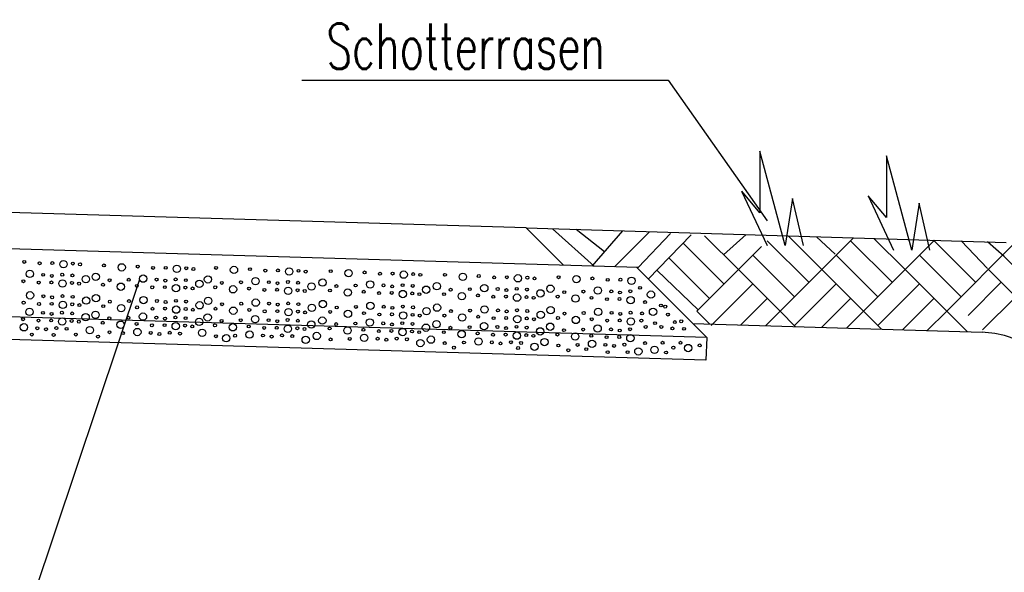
# Model space of a CAD drawing. Extents: x 3409653 to 3410193, y 5788342 to 5789000.
# Tile 67 of 79: x 3410003 to 3410025, y 5788648 to 5788660. Entities that reach past the tile are written whole.
import ezdxf

# ---------------------------------------------------------------- set-up
doc = ezdxf.new("R2010")
doc.units = 0
doc.header["$MEASUREMENT"] = 0
doc.linetypes.add('LINIENART0', pattern=[0])
for name, color, linetype in [('detail_AA-BB', 7, 'Continuous'), ('NULLEBENE', 7, 'Continuous'), ('TOP-HOEHENI', 7, 'Continuous')]:
    doc.layers.add(name, color=color, linetype=linetype)
doc.styles.add('SIMPLEX', font='simplex')

# ---------------------------------------------------------------- blocks, each defined once
blk = doc.blocks.new('GRENZS-104')
at = {"layer": 'NULLEBENE', "color": 1, "linetype": 'LINIENART0'}
blk.add_circle((0, 0), 0.81, dxfattribs=at)

msp = doc.modelspace()

# ---------------------------------------------------------------- linework, layer by layer
at = {"layer": 'detail_AA-BB', "color": 128, "linetype": 'LINIENART0'}
for p, q in [((3410009.53438, 5788658.44736), (3410017.62118, 5788658.44736)), ((3410009.53438, 5788658.44736), (3410017.62118, 5788658.44736)), ((3410017.621, 5788658.447), (3410019.79956, 5788655.34181)), ((3410017.621, 5788658.447), (3410019.79956, 5788655.34181)), ((3410015.98849, 5788654.33725), (3410015.06915, 5788655.16548)), ((3410015.98849, 5788654.33725), (3410015.06915, 5788655.16548)), ((3410016.21467, 5788654.65559), (3410015.5883, 5788655.14989)), ((3410016.21467, 5788654.65559), (3410015.5883, 5788655.14989)), ((3410015.9411, 5788654.33867), (3410016.6147, 5788655.11899)), ((3410015.9411, 5788654.33867), (3410016.6147, 5788655.11899)), ((3410016.43032, 5788654.32399), (3410017.19849, 5788655.09367)), ((3410016.43032, 5788654.32399), (3410017.19849, 5788655.09367)), ((3410016.95561, 5788654.30822), (3410017.66816, 5788655.06259)), ((3410016.95561, 5788654.30822), (3410017.66816, 5788655.06259)), ((3410017.17969, 5788654.05231), (3410018.12251, 5788655.03252)), ((3410017.17969, 5788654.05231), (3410018.12251, 5788655.03252)), ((3410019.16686, 5788654.26567), (3410018.41967, 5788655.01286)), ((3410019.16686, 5788654.26567), (3410018.41967, 5788655.01286)), ((3410018.84162, 5788654.59091), (3410019.34014, 5788655.03718)), ((3410018.84162, 5788654.59091), (3410019.34014, 5788655.03718)), ((3410020.72249, 5788653.98283), (3410019.80325, 5788654.90207)), ((3410020.72249, 5788653.98283), (3410019.80325, 5788654.90207)), ((3410021.00534, 5788654.26567), (3410020.2615, 5788655.00951)), ((3410021.00534, 5788654.26567), (3410020.2615, 5788655.00951)), ((3410021.30321, 5788654.60419), (3410020.88627, 5788654.99074)), ((3410021.30321, 5788654.60419), (3410020.88627, 5788654.99074)), ((3410021.00534, 5788654.26567), (3410021.70578, 5788654.96612)), ((3410021.00534, 5788654.26567), (3410021.70578, 5788654.96612)), ((3410022.56097, 5788653.98283), (3410021.64173, 5788654.90207)), ((3410022.56097, 5788653.98283), (3410021.64173, 5788654.90207)), ((3410022.84381, 5788654.26567), (3410022.15692, 5788654.95257)), ((3410022.84381, 5788654.26567), (3410022.15692, 5788654.95257)), ((3410022.84381, 5788654.26567), (3410023.49064, 5788654.9125)), ((3410022.84381, 5788654.26567), (3410023.49064, 5788654.9125)), ((3410024.39945, 5788653.98283), (3410023.46913, 5788654.91315)), ((3410024.39945, 5788653.98283), (3410023.46913, 5788654.91315)), ((3410024.66214, 5788654.28586), (3410024.08357, 5788654.89784)), ((3410024.66214, 5788654.28586), (3410024.08357, 5788654.89784)), ((3410025.02833, 5788654.55603), (3410024.6596, 5788654.87739)), ((3410025.02833, 5788654.55603), (3410024.6596, 5788654.87739)), ((3410018.84866, 5788653.94747), (3410017.94655, 5788654.84959)), ((3410018.84866, 5788653.94747), (3410017.94655, 5788654.84959)), ((3410019.16686, 5788654.26567), (3410019.67758, 5788654.77639)), ((3410019.16686, 5788654.26567), (3410019.67758, 5788654.77639)), ((3410025.27551, 5788654.85889), (3410023.76305, 5788653.34643)), ((3410025.27551, 5788654.85889), (3410023.76305, 5788653.34643)), ((3410018.53046, 5788653.62928), (3410017.63454, 5788654.5252)), ((3410018.53046, 5788653.62928), (3410017.63454, 5788654.5252)), ((3410020.40429, 5788653.66463), (3410019.48506, 5788654.58387)), ((3410020.40429, 5788653.66463), (3410019.48506, 5788654.58387)), ((3410022.24277, 5788653.66463), (3410021.32353, 5788654.58387)), ((3410022.24277, 5788653.66463), (3410021.32353, 5788654.58387)), ((3410024.08125, 5788653.66463), (3410023.16201, 5788654.58387)), ((3410024.08125, 5788653.66463), (3410023.16201, 5788654.58387)), ((3410025.91973, 5788653.66463), (3410025.00049, 5788654.58387)), ((3410025.91973, 5788653.66463), (3410025.00049, 5788654.58387)), ((3410018.27844, 5788653.37725), (3410017.37233, 5788654.24495)), ((3410018.27844, 5788653.37725), (3410017.37233, 5788654.24495)), ((3410019.16686, 5788654.26567), (3410018.24762, 5788653.34643)), ((3410019.16686, 5788654.26567), (3410018.24762, 5788653.34643)), ((3410020.086, 5788653.346), (3410019.167, 5788654.266)), ((3410020.086, 5788653.346), (3410019.167, 5788654.266)), ((3410021.00534, 5788654.26567), (3410020.0861, 5788653.34643)), ((3410021.00534, 5788654.26567), (3410020.0861, 5788653.34643)), ((3410021.92457, 5788653.34643), (3410021.00534, 5788654.26567)), ((3410021.92457, 5788653.34643), (3410021.00534, 5788654.26567)), ((3410022.84381, 5788654.26567), (3410021.92457, 5788653.34643)), ((3410022.84381, 5788654.26567), (3410021.92457, 5788653.34643)), ((3410023.76305, 5788653.34643), (3410022.84381, 5788654.26567)), ((3410023.76305, 5788653.34643), (3410022.84381, 5788654.26567)), ((3410025.602, 5788653.346), (3410024.682, 5788654.266)), ((3410025.602, 5788653.346), (3410024.682, 5788654.266)), ((3410019.48506, 5788653.94747), (3410018.56582, 5788653.02824)), ((3410019.48506, 5788653.94747), (3410018.56582, 5788653.02824)), ((3410021.32353, 5788653.94747), (3410020.40429, 5788653.02824)), ((3410021.32353, 5788653.94747), (3410020.40429, 5788653.02824)), ((3410023.16201, 5788653.94747), (3410022.24277, 5788653.02824)), ((3410023.16201, 5788653.94747), (3410022.24277, 5788653.02824)), ((3410024.96513, 5788653.98283), (3410024.23218, 5788653.24988)), ((3410024.96513, 5788653.98283), (3410024.23218, 5788653.24988)), ((3410019.80325, 5788653.62928), (3410019.21427, 5788653.04029)), ((3410019.80325, 5788653.62928), (3410019.21427, 5788653.04029)), ((3410021.64173, 5788653.62928), (3410020.99906, 5788652.98661)), ((3410021.64173, 5788653.62928), (3410020.99906, 5788652.98661)), ((3410023.48021, 5788653.62928), (3410022.78386, 5788652.93293)), ((3410023.48021, 5788653.62928), (3410022.78386, 5788652.93293)), ((3410025.28333, 5788653.66463), (3410024.55038, 5788652.93168)), ((3410025.28333, 5788653.66463), (3410024.55038, 5788652.93168)), ((3410018.24762, 5788653.34643), (3410018.53328, 5788653.06077)), ((3410018.24762, 5788653.34643), (3410018.53328, 5788653.06077)), ((3410020.0861, 5788653.34643), (3410019.76344, 5788653.02377)), ((3410020.0861, 5788653.34643), (3410019.76344, 5788653.02377)), ((3410020.0861, 5788653.34643), (3410020.42877, 5788653.00376)), ((3410020.0861, 5788653.34643), (3410020.42877, 5788653.00376)), ((3410021.92457, 5788653.34643), (3410021.54823, 5788652.97009)), ((3410021.92457, 5788653.34643), (3410021.54823, 5788652.97009)), ((3410021.92457, 5788653.34643), (3410022.32426, 5788652.94675)), ((3410021.92457, 5788653.34643), (3410022.32426, 5788652.94675)), ((3410023.76305, 5788653.34643), (3410023.33303, 5788652.91641)), ((3410023.76305, 5788653.34643), (3410023.33303, 5788652.91641)), ((3410023.76305, 5788653.34643), (3410024.21975, 5788652.88974)), ((3410023.76305, 5788653.34643), (3410024.21975, 5788652.88974))]:
    msp.add_line(p, q, dxfattribs=at)
at = {"layer": 'detail_AA-BB', "color": 18, "linetype": 'LINIENART0'}
for p, q in [((3410020.20179, 5788654.79638), (3410019.64179, 5788656.87638)), ((3410019.64179, 5788656.87638), (3410019.64179, 5788655.51638)), ((3410020.20179, 5788654.79638), (3410019.64179, 5788656.87638)), ((3410019.64179, 5788656.87638), (3410019.64179, 5788655.51638)), ((3410022.99282, 5788654.6936), (3410022.43282, 5788656.7736)), ((3410022.43282, 5788656.7736), (3410022.43282, 5788655.4136)), ((3410022.99282, 5788654.6936), (3410022.43282, 5788656.7736)), ((3410022.43282, 5788656.7736), (3410022.43282, 5788655.4136)), ((3410019.23844, 5788655.99442), (3410019.79844, 5788654.79442)), ((3410019.23844, 5788655.99442), (3410019.79844, 5788654.79442)), ((3410019.64179, 5788655.51638), (3410019.24179, 5788655.99638)), ((3410019.64179, 5788655.51638), (3410019.24179, 5788655.99638)), ((3410020.36179, 5788655.83638), (3410020.20179, 5788654.79638)), ((3410020.36179, 5788655.83638), (3410020.20179, 5788654.79638)), ((3410020.60179, 5788654.79638), (3410020.36179, 5788655.83638)), ((3410020.60179, 5788654.79638), (3410020.36179, 5788655.83638)), ((3410022.02947, 5788655.89164), (3410022.58947, 5788654.69164)), ((3410022.02947, 5788655.89164), (3410022.58947, 5788654.69164)), ((3410022.43282, 5788655.4136), (3410022.03282, 5788655.8936)), ((3410022.43282, 5788655.4136), (3410022.03282, 5788655.8936)), ((3410023.15282, 5788655.7336), (3410022.99282, 5788654.6936)), ((3410023.15282, 5788655.7336), (3410022.99282, 5788654.6936)), ((3410023.39282, 5788654.6936), (3410023.15282, 5788655.7336)), ((3410023.39282, 5788654.6936), (3410023.15282, 5788655.7336))]:
    msp.add_line(p, q, dxfattribs=at)
at = {"layer": 'detail_AA-BB', "color": 160, "linetype": 'LINIENART0'}
for p, q in [((3410014.4864, 5788655.1827), (3409979.49011, 5788656.23311)), ((3410014.4864, 5788655.1827), (3409979.49011, 5788656.23311)), ((3410014.4864, 5788655.1827), (3409979.49011, 5788656.23311)), ((3410014.4864, 5788655.1827), (3409979.49011, 5788656.23311)), ((3410016.95773, 5788654.30816), (3409976.97773, 5788655.50816)), ((3410016.95773, 5788654.30816), (3409976.97773, 5788655.50816)), ((3410014.486, 5788655.183), (3410015.312, 5788654.358)), ((3410014.486, 5788655.183), (3410015.312, 5788654.358)), ((3410016.923, 5788654.309), (3410018.47, 5788652.762)), ((3410016.923, 5788654.309), (3410018.47, 5788652.762)), ((3410018.46973, 5788652.76227), (3409975.601, 5788654.049)), ((3410018.46973, 5788652.76227), (3409975.601, 5788654.049)), ((3410018.44798, 5788652.26253), (3409975.5849, 5788653.54907)), ((3410018.44798, 5788652.26253), (3409975.5849, 5788653.54907)), ((3410018.47, 5788652.762), (3410018.448, 5788652.263)), ((3410018.47, 5788652.762), (3410018.448, 5788652.263))]:
    msp.add_line(p, q, dxfattribs=at)
at = {"layer": 'detail_AA-BB', "color": 176, "linetype": 'LINIENART0'}
msp.add_line((3410014.486, 5788655.183), (3410025.072, 5788654.865), dxfattribs=at)
msp.add_line((3410014.486, 5788655.183), (3410025.072, 5788654.865), dxfattribs=at)
at = {"layer": 'detail_AA-BB', "color": 144, "linetype": 'LINIENART0'}
msp.add_line((3410018.16, 5788653.072), (3410024.54153, 5788652.88006), dxfattribs=at)
msp.add_line((3410018.16, 5788653.072), (3410024.54153, 5788652.88006), dxfattribs=at)
msp.add_arc((3410024.479, 5788650.8), 2.081, 56.8482, 88.278, dxfattribs=at)
msp.add_arc((3410024.479, 5788650.8), 2.081, 56.8482, 88.278, dxfattribs=at)
at = {"layer": 'TOP-HOEHENI', "color": 95, "linetype": 'LINIENART0'}
msp.add_line((3410005.955, 5788654.046), (3409993.868, 5788618.001), dxfattribs=at)

# ---------------------------------------------------------------- block references
at = {"layer": 'detail_AA-BB'}
for p, xscale, yscale in [((3410003.41439, 5788654.43431), 0.04, 0.04), ((3410003.41439, 5788654.43431), 0.04, 0.04), ((3410003.75363, 5788654.40409), 0.04, 0.04), ((3410003.75363, 5788654.40409), 0.04, 0.04), ((3410004.03242, 5788654.40744), 0.04, 0.04), ((3410004.03242, 5788654.40744), 0.04, 0.04), ((3410004.27761, 5788654.38393), 0.1, 0.1), ((3410004.27761, 5788654.38393), 0.1, 0.1), ((3410003.53587, 5788654.16827), 0.1, 0.1), ((3410003.53587, 5788654.16827), 0.1, 0.1), ((3410004.48586, 5788654.39737), 0.04, 0.04), ((3410004.48586, 5788654.39737), 0.04, 0.04), ((3410004.64373, 5788654.38057), 0.04, 0.04), ((3410004.64373, 5788654.38057), 0.04, 0.04), ((3410005.17107, 5788654.35706), 0.04, 0.04), ((3410005.17107, 5788654.35706), 0.04, 0.04), ((3410005.56405, 5788654.3134), 0.1, 0.1), ((3410005.56405, 5788654.3134), 0.1, 0.1), ((3410005.91673, 5788654.33019), 0.04, 0.04), ((3410005.91673, 5788654.33019), 0.04, 0.04), ((3410006.25597, 5788654.29996), 0.04, 0.04), ((3410006.25597, 5788654.29996), 0.04, 0.04), ((3410006.53476, 5788654.30332), 0.04, 0.04), ((3410006.53476, 5788654.30332), 0.04, 0.04), ((3410006.77995, 5788654.27981), 0.1, 0.1), ((3410006.77995, 5788654.27981), 0.1, 0.1), ((3410006.9882, 5788654.29324), 0.04, 0.04), ((3410006.9882, 5788654.29324), 0.04, 0.04), ((3410007.14607, 5788654.27645), 0.04, 0.04), ((3410007.14607, 5788654.27645), 0.04, 0.04), ((3410007.64653, 5788654.29996), 0.04, 0.04), ((3410007.64653, 5788654.29996), 0.04, 0.04), ((3410008.03952, 5788654.2563), 0.1, 0.1), ((3410008.03952, 5788654.2563), 0.1, 0.1), ((3410008.3922, 5788654.27309), 0.04, 0.04), ((3410008.3922, 5788654.27309), 0.04, 0.04), ((3410008.73144, 5788654.24286), 0.04, 0.04), ((3410008.73144, 5788654.24286), 0.04, 0.04), ((3410009.01023, 5788654.24622), 0.04, 0.04), ((3410009.01023, 5788654.24622), 0.04, 0.04), ((3410009.25542, 5788654.22271), 0.1, 0.1), ((3410009.25542, 5788654.22271), 0.1, 0.1), ((3410009.46367, 5788654.23614), 0.04, 0.04), ((3410009.46367, 5788654.23614), 0.04, 0.04), ((3410009.62154, 5788654.21935), 0.04, 0.04), ((3410009.62154, 5788654.21935), 0.04, 0.04), ((3410010.17575, 5788654.22943), 0.04, 0.04), ((3410010.17575, 5788654.22943), 0.04, 0.04), ((3410010.56873, 5788654.18576), 0.1, 0.1), ((3410010.56873, 5788654.18576), 0.1, 0.1), ((3410010.92141, 5788654.20255), 0.04, 0.04), ((3410010.92141, 5788654.20255), 0.04, 0.04), ((3410011.78463, 5788654.15217), 0.1, 0.1), ((3410011.78463, 5788654.15217), 0.1, 0.1), ((3410003.3948, 5788654.00704), 0.04, 0.04), ((3410003.3948, 5788654.00704), 0.04, 0.04), ((3410003.73404, 5788653.97681), 0.04, 0.04), ((3410003.73404, 5788653.97681), 0.04, 0.04), ((3410003.83145, 5788654.14812), 0.04, 0.04), ((3410003.83145, 5788654.14812), 0.04, 0.04), ((3410004.01283, 5788653.98017), 0.04, 0.04), ((3410004.01283, 5788653.98017), 0.04, 0.04), ((3410004.0229, 5788654.1246), 0.04, 0.04), ((3410004.0229, 5788654.1246), 0.04, 0.04), ((3410004.25802, 5788653.95666), 0.1, 0.1), ((3410004.25802, 5788653.95666), 0.1, 0.1), ((3410004.25131, 5788654.15147), 0.04, 0.04), ((3410004.25131, 5788654.15147), 0.04, 0.04), ((3410004.46627, 5788653.9701), 0.04, 0.04), ((3410004.46627, 5788653.9701), 0.04, 0.04), ((3410004.47635, 5788654.13468), 0.04, 0.04), ((3410004.47635, 5788654.13468), 0.04, 0.04), ((3410004.77381, 5788654.05205), 0.1, 0.1), ((3410004.77381, 5788654.05205), 0.1, 0.1), ((3410004.99025, 5788654.10445), 0.1, 0.1), ((3410004.99025, 5788654.10445), 0.1, 0.1), ((3410005.29615, 5788654.02793), 0.04, 0.04), ((3410005.29615, 5788654.02793), 0.04, 0.04), ((3410005.71912, 5788654.04063), 0.04, 0.04), ((3410005.71912, 5788654.04063), 0.04, 0.04), ((3410006.03821, 5788654.06414), 0.1, 0.1), ((3410006.03821, 5788654.06414), 0.1, 0.1), ((3410006.33379, 5788654.04399), 0.04, 0.04), ((3410006.33379, 5788654.04399), 0.04, 0.04), ((3410006.52524, 5788654.02048), 0.04, 0.04), ((3410006.52524, 5788654.02048), 0.04, 0.04), ((3410006.75365, 5788654.04735), 0.04, 0.04), ((3410006.75365, 5788654.04735), 0.04, 0.04), ((3410006.97869, 5788654.03056), 0.04, 0.04), ((3410006.97869, 5788654.03056), 0.04, 0.04), ((3410007.27615, 5788653.94793), 0.1, 0.1), ((3410007.27615, 5788653.94793), 0.1, 0.1), ((3410007.46572, 5788654.04735), 0.1, 0.1), ((3410007.46572, 5788654.04735), 0.1, 0.1), ((3410007.77162, 5788653.97083), 0.04, 0.04), ((3410007.77162, 5788653.97083), 0.04, 0.04), ((3410008.19459, 5788653.98353), 0.04, 0.04), ((3410008.19459, 5788653.98353), 0.04, 0.04), ((3410008.51368, 5788654.00704), 0.1, 0.1), ((3410008.51368, 5788654.00704), 0.1, 0.1), ((3410008.80926, 5788653.98689), 0.04, 0.04), ((3410008.80926, 5788653.98689), 0.04, 0.04), ((3410009.22912, 5788653.99025), 0.04, 0.04), ((3410009.22912, 5788653.99025), 0.04, 0.04), ((3410009.45416, 5788653.97346), 0.04, 0.04), ((3410009.45416, 5788653.97346), 0.04, 0.04), ((3410009.99493, 5788653.97681), 0.1, 0.1), ((3410009.99493, 5788653.97681), 0.1, 0.1), ((3410011.04289, 5788653.93651), 0.1, 0.1), ((3410011.04289, 5788653.93651), 0.1, 0.1), ((3410011.26065, 5788654.17232), 0.04, 0.04), ((3410011.26065, 5788654.17232), 0.04, 0.04), ((3410011.53944, 5788654.17568), 0.04, 0.04), ((3410011.53944, 5788654.17568), 0.04, 0.04), ((3410011.99288, 5788654.16561), 0.04, 0.04), ((3410011.99288, 5788654.16561), 0.04, 0.04), ((3410012.15075, 5788654.14881), 0.04, 0.04), ((3410012.15075, 5788654.14881), 0.04, 0.04), ((3410012.69488, 5788654.14881), 0.04, 0.04), ((3410012.69488, 5788654.14881), 0.04, 0.04), ((3410013.08786, 5788654.10515), 0.1, 0.1), ((3410013.08786, 5788654.10515), 0.1, 0.1), ((3410013.44054, 5788654.12194), 0.04, 0.04), ((3410013.44054, 5788654.12194), 0.04, 0.04), ((3410013.77979, 5788654.09171), 0.04, 0.04), ((3410013.77979, 5788654.09171), 0.04, 0.04), ((3410014.05857, 5788654.09507), 0.04, 0.04), ((3410014.05857, 5788654.09507), 0.04, 0.04), ((3410014.30377, 5788654.07156), 0.1, 0.1), ((3410014.30377, 5788654.07156), 0.1, 0.1), ((3410014.51201, 5788654.08499), 0.04, 0.04), ((3410014.51201, 5788654.08499), 0.04, 0.04), ((3410014.66988, 5788654.0682), 0.04, 0.04), ((3410014.66988, 5788654.0682), 0.04, 0.04), ((3410015.20058, 5788654.09507), 0.04, 0.04), ((3410015.20058, 5788654.09507), 0.04, 0.04), ((3410015.59356, 5788654.05141), 0.1, 0.1), ((3410015.59356, 5788654.05141), 0.1, 0.1), ((3410015.94624, 5788654.0682), 0.04, 0.04), ((3410015.94624, 5788654.0682), 0.04, 0.04), ((3410016.28549, 5788654.03797), 0.04, 0.04), ((3410016.28549, 5788654.03797), 0.04, 0.04), ((3410016.56427, 5788654.04133), 0.04, 0.04), ((3410016.56427, 5788654.04133), 0.04, 0.04), ((3410016.80947, 5788654.01782), 0.1, 0.1), ((3410016.80947, 5788654.01782), 0.1, 0.1), ((3410004.62414, 5788653.9533), 0.04, 0.04), ((3410004.62414, 5788653.9533), 0.04, 0.04), ((3410005.15148, 5788653.92979), 0.04, 0.04), ((3410005.15148, 5788653.92979), 0.04, 0.04), ((3410005.54446, 5788653.88613), 0.1, 0.1), ((3410005.54446, 5788653.88613), 0.1, 0.1), ((3410005.89714, 5788653.90292), 0.04, 0.04), ((3410005.89714, 5788653.90292), 0.04, 0.04), ((3410006.23638, 5788653.87269), 0.04, 0.04), ((3410006.23638, 5788653.87269), 0.04, 0.04), ((3410006.51517, 5788653.87605), 0.04, 0.04), ((3410006.51517, 5788653.87605), 0.04, 0.04), ((3410006.76036, 5788653.85254), 0.1, 0.1), ((3410006.76036, 5788653.85254), 0.1, 0.1), ((3410006.96861, 5788653.86597), 0.04, 0.04), ((3410006.96861, 5788653.86597), 0.04, 0.04), ((3410007.12648, 5788653.84918), 0.04, 0.04), ((3410007.12648, 5788653.84918), 0.04, 0.04), ((3410007.62695, 5788653.87269), 0.04, 0.04), ((3410007.62695, 5788653.87269), 0.04, 0.04), ((3410008.01993, 5788653.82903), 0.1, 0.1), ((3410008.01993, 5788653.82903), 0.1, 0.1), ((3410008.37261, 5788653.84582), 0.04, 0.04), ((3410008.37261, 5788653.84582), 0.04, 0.04), ((3410008.71185, 5788653.81559), 0.04, 0.04), ((3410008.71185, 5788653.81559), 0.04, 0.04), ((3410008.99064, 5788653.81895), 0.04, 0.04), ((3410008.99064, 5788653.81895), 0.04, 0.04), ((3410009.00071, 5788653.96338), 0.04, 0.04), ((3410009.00071, 5788653.96338), 0.04, 0.04), ((3410009.23583, 5788653.79544), 0.1, 0.1), ((3410009.23583, 5788653.79544), 0.1, 0.1), ((3410009.44408, 5788653.80887), 0.04, 0.04), ((3410009.44408, 5788653.80887), 0.04, 0.04), ((3410009.60195, 5788653.79208), 0.04, 0.04), ((3410009.60195, 5788653.79208), 0.04, 0.04), ((3410009.75162, 5788653.89083), 0.1, 0.1), ((3410009.75162, 5788653.89083), 0.1, 0.1), ((3410010.15616, 5788653.80215), 0.04, 0.04), ((3410010.15616, 5788653.80215), 0.04, 0.04), ((3410010.30083, 5788653.90029), 0.04, 0.04), ((3410010.30083, 5788653.90029), 0.04, 0.04), ((3410010.54914, 5788653.75849), 0.1, 0.1), ((3410010.54914, 5788653.75849), 0.1, 0.1), ((3410010.7238, 5788653.913), 0.04, 0.04), ((3410010.7238, 5788653.913), 0.04, 0.04), ((3410010.90182, 5788653.77528), 0.04, 0.04), ((3410010.90182, 5788653.77528), 0.04, 0.04), ((3410011.33847, 5788653.91635), 0.04, 0.04), ((3410011.33847, 5788653.91635), 0.04, 0.04), ((3410011.52992, 5788653.89284), 0.04, 0.04), ((3410011.52992, 5788653.89284), 0.04, 0.04), ((3410011.76504, 5788653.7249), 0.1, 0.1), ((3410011.76504, 5788653.7249), 0.1, 0.1), ((3410011.75833, 5788653.91971), 0.04, 0.04), ((3410011.75833, 5788653.91971), 0.04, 0.04), ((3410011.98337, 5788653.90292), 0.04, 0.04), ((3410011.98337, 5788653.90292), 0.04, 0.04), ((3410012.28083, 5788653.82029), 0.1, 0.1), ((3410012.28083, 5788653.82029), 0.1, 0.1), ((3410012.51407, 5788653.8962), 0.1, 0.1), ((3410012.51407, 5788653.8962), 0.1, 0.1), ((3410012.81996, 5788653.81968), 0.04, 0.04), ((3410012.81996, 5788653.81968), 0.04, 0.04), ((3410013.24294, 5788653.83238), 0.04, 0.04), ((3410013.24294, 5788653.83238), 0.04, 0.04), ((3410013.56203, 5788653.8559), 0.1, 0.1), ((3410013.56203, 5788653.8559), 0.1, 0.1), ((3410013.8576, 5788653.83574), 0.04, 0.04), ((3410013.8576, 5788653.83574), 0.04, 0.04), ((3410014.04906, 5788653.81223), 0.04, 0.04), ((3410014.04906, 5788653.81223), 0.04, 0.04), ((3410014.27746, 5788653.8391), 0.04, 0.04), ((3410014.27746, 5788653.8391), 0.04, 0.04), ((3410014.5025, 5788653.82231), 0.04, 0.04), ((3410014.5025, 5788653.82231), 0.04, 0.04), ((3410014.79996, 5788653.73968), 0.1, 0.1), ((3410014.79996, 5788653.73968), 0.1, 0.1), ((3410015.01976, 5788653.84246), 0.1, 0.1), ((3410015.01976, 5788653.84246), 0.1, 0.1), ((3410015.32566, 5788653.76594), 0.04, 0.04), ((3410015.32566, 5788653.76594), 0.04, 0.04), ((3410015.74863, 5788653.77864), 0.04, 0.04), ((3410015.74863, 5788653.77864), 0.04, 0.04), ((3410016.06772, 5788653.80215), 0.1, 0.1), ((3410016.06772, 5788653.80215), 0.1, 0.1), ((3410016.3633, 5788653.782), 0.04, 0.04), ((3410016.3633, 5788653.782), 0.04, 0.04), ((3410016.55476, 5788653.75849), 0.04, 0.04), ((3410016.55476, 5788653.75849), 0.04, 0.04), ((3410016.78316, 5788653.78536), 0.04, 0.04), ((3410016.78316, 5788653.78536), 0.04, 0.04), ((3410016.99733, 5788653.8613), 0.04, 0.04), ((3410016.99733, 5788653.8613), 0.04, 0.04), ((3410017.23812, 5788653.71185), 0.1, 0.1), ((3410017.23812, 5788653.71185), 0.1, 0.1), ((3410003.40071, 5788653.53444), 0.04, 0.04), ((3410003.40071, 5788653.53444), 0.04, 0.04), ((3410003.54178, 5788653.69566), 0.1, 0.1), ((3410003.54178, 5788653.69566), 0.1, 0.1), ((3410003.83736, 5788653.67551), 0.04, 0.04), ((3410003.83736, 5788653.67551), 0.04, 0.04), ((3410004.02881, 5788653.652), 0.04, 0.04), ((3410004.02881, 5788653.652), 0.04, 0.04), ((3410004.26393, 5788653.48406), 0.1, 0.1), ((3410004.26393, 5788653.48406), 0.1, 0.1), ((3410004.25721, 5788653.67887), 0.04, 0.04), ((3410004.25721, 5788653.67887), 0.04, 0.04), ((3410004.48226, 5788653.66208), 0.04, 0.04), ((3410004.48226, 5788653.66208), 0.04, 0.04), ((3410004.77972, 5788653.57945), 0.1, 0.1), ((3410004.77972, 5788653.57945), 0.1, 0.1), ((3410004.99616, 5788653.63185), 0.1, 0.1), ((3410004.99616, 5788653.63185), 0.1, 0.1), ((3410005.30206, 5788653.55532), 0.04, 0.04), ((3410005.30206, 5788653.55532), 0.04, 0.04), ((3410005.72503, 5788653.56803), 0.04, 0.04), ((3410005.72503, 5788653.56803), 0.04, 0.04), ((3410006.04412, 5788653.59154), 0.1, 0.1), ((3410006.04412, 5788653.59154), 0.1, 0.1), ((3410006.3397, 5788653.57139), 0.04, 0.04), ((3410006.3397, 5788653.57139), 0.04, 0.04), ((3410006.53115, 5788653.54788), 0.04, 0.04), ((3410006.53115, 5788653.54788), 0.04, 0.04), ((3410006.75955, 5788653.57475), 0.04, 0.04), ((3410006.75955, 5788653.57475), 0.04, 0.04), ((3410006.9846, 5788653.55795), 0.04, 0.04), ((3410006.9846, 5788653.55795), 0.04, 0.04), ((3410007.47163, 5788653.57475), 0.1, 0.1), ((3410007.47163, 5788653.57475), 0.1, 0.1), ((3410008.51959, 5788653.53444), 0.1, 0.1), ((3410008.51959, 5788653.53444), 0.1, 0.1), ((3410010.00084, 5788653.50421), 0.1, 0.1), ((3410010.00084, 5788653.50421), 0.1, 0.1), ((3410011.24106, 5788653.74505), 0.04, 0.04), ((3410011.24106, 5788653.74505), 0.04, 0.04), ((3410011.51985, 5788653.74841), 0.04, 0.04), ((3410011.51985, 5788653.74841), 0.04, 0.04), ((3410011.97329, 5788653.73834), 0.04, 0.04), ((3410011.97329, 5788653.73834), 0.04, 0.04), ((3410012.13116, 5788653.72154), 0.04, 0.04), ((3410012.13116, 5788653.72154), 0.04, 0.04), ((3410012.67529, 5788653.72154), 0.04, 0.04), ((3410012.67529, 5788653.72154), 0.04, 0.04), ((3410013.06828, 5788653.67788), 0.1, 0.1), ((3410013.06828, 5788653.67788), 0.1, 0.1), ((3410013.42095, 5788653.69467), 0.04, 0.04), ((3410013.42095, 5788653.69467), 0.04, 0.04), ((3410013.7602, 5788653.66444), 0.04, 0.04), ((3410013.7602, 5788653.66444), 0.04, 0.04), ((3410014.03898, 5788653.6678), 0.04, 0.04), ((3410014.03898, 5788653.6678), 0.04, 0.04), ((3410014.28418, 5788653.64429), 0.1, 0.1), ((3410014.28418, 5788653.64429), 0.1, 0.1), ((3410014.49243, 5788653.65772), 0.04, 0.04), ((3410014.49243, 5788653.65772), 0.04, 0.04), ((3410014.65029, 5788653.64093), 0.04, 0.04), ((3410014.65029, 5788653.64093), 0.04, 0.04), ((3410015.18099, 5788653.6678), 0.04, 0.04), ((3410015.18099, 5788653.6678), 0.04, 0.04), ((3410015.57397, 5788653.62414), 0.1, 0.1), ((3410015.57397, 5788653.62414), 0.1, 0.1), ((3410015.92665, 5788653.64093), 0.04, 0.04), ((3410015.92665, 5788653.64093), 0.04, 0.04), ((3410016.2659, 5788653.6107), 0.04, 0.04), ((3410016.2659, 5788653.6107), 0.04, 0.04), ((3410016.54468, 5788653.61406), 0.04, 0.04), ((3410016.54468, 5788653.61406), 0.04, 0.04), ((3410016.78988, 5788653.59055), 0.1, 0.1), ((3410016.78988, 5788653.59055), 0.1, 0.1), ((3410017.10942, 5788653.54578), 0.04, 0.04), ((3410017.10942, 5788653.54578), 0.04, 0.04), ((3410003.52996, 5788653.3294), 0.1, 0.1), ((3410003.52996, 5788653.3294), 0.1, 0.1), ((3410003.73995, 5788653.50421), 0.04, 0.04), ((3410003.73995, 5788653.50421), 0.04, 0.04), ((3410004.01874, 5788653.50757), 0.04, 0.04), ((3410004.01874, 5788653.50757), 0.04, 0.04), ((3410004.47218, 5788653.49749), 0.04, 0.04), ((3410004.47218, 5788653.49749), 0.04, 0.04), ((3410004.63005, 5788653.4807), 0.04, 0.04), ((3410004.63005, 5788653.4807), 0.04, 0.04), ((3410004.98434, 5788653.26558), 0.1, 0.1), ((3410004.98434, 5788653.26558), 0.1, 0.1), ((3410005.15738, 5788653.45719), 0.04, 0.04), ((3410005.15738, 5788653.45719), 0.04, 0.04), ((3410005.55037, 5788653.41352), 0.1, 0.1), ((3410005.55037, 5788653.41352), 0.1, 0.1), ((3410005.90305, 5788653.43032), 0.04, 0.04), ((3410005.90305, 5788653.43032), 0.04, 0.04), ((3410006.24229, 5788653.40009), 0.04, 0.04), ((3410006.24229, 5788653.40009), 0.04, 0.04), ((3410006.52108, 5788653.40345), 0.04, 0.04), ((3410006.52108, 5788653.40345), 0.04, 0.04), ((3410006.76627, 5788653.37993), 0.1, 0.1), ((3410006.76627, 5788653.37993), 0.1, 0.1), ((3410006.97452, 5788653.39337), 0.04, 0.04), ((3410006.97452, 5788653.39337), 0.04, 0.04), ((3410007.13239, 5788653.37657), 0.04, 0.04), ((3410007.13239, 5788653.37657), 0.04, 0.04), ((3410007.28206, 5788653.47532), 0.1, 0.1), ((3410007.28206, 5788653.47532), 0.1, 0.1), ((3410007.63285, 5788653.40009), 0.04, 0.04), ((3410007.63285, 5788653.40009), 0.04, 0.04), ((3410007.77753, 5788653.49822), 0.04, 0.04), ((3410007.77753, 5788653.49822), 0.04, 0.04), ((3410008.02584, 5788653.35642), 0.1, 0.1), ((3410008.02584, 5788653.35642), 0.1, 0.1), ((3410008.2005, 5788653.51093), 0.04, 0.04), ((3410008.2005, 5788653.51093), 0.04, 0.04), ((3410008.37852, 5788653.37322), 0.04, 0.04), ((3410008.37852, 5788653.37322), 0.04, 0.04), ((3410008.71776, 5788653.34299), 0.04, 0.04), ((3410008.71776, 5788653.34299), 0.04, 0.04), ((3410008.81517, 5788653.51429), 0.04, 0.04), ((3410008.81517, 5788653.51429), 0.04, 0.04), ((3410008.99654, 5788653.34634), 0.04, 0.04), ((3410008.99654, 5788653.34634), 0.04, 0.04), ((3410009.00662, 5788653.49078), 0.04, 0.04), ((3410009.00662, 5788653.49078), 0.04, 0.04), ((3410009.24174, 5788653.32283), 0.1, 0.1), ((3410009.24174, 5788653.32283), 0.1, 0.1), ((3410009.23502, 5788653.51765), 0.04, 0.04), ((3410009.23502, 5788653.51765), 0.04, 0.04), ((3410009.44999, 5788653.33627), 0.04, 0.04), ((3410009.44999, 5788653.33627), 0.04, 0.04), ((3410009.46007, 5788653.50085), 0.04, 0.04), ((3410009.46007, 5788653.50085), 0.04, 0.04), ((3410009.60785, 5788653.31947), 0.04, 0.04), ((3410009.60785, 5788653.31947), 0.04, 0.04), ((3410009.75753, 5788653.41822), 0.1, 0.1), ((3410009.75753, 5788653.41822), 0.1, 0.1), ((3410010.16206, 5788653.32955), 0.04, 0.04), ((3410010.16206, 5788653.32955), 0.04, 0.04), ((3410010.30674, 5788653.42769), 0.04, 0.04), ((3410010.30674, 5788653.42769), 0.04, 0.04), ((3410010.55505, 5788653.28589), 0.1, 0.1), ((3410010.55505, 5788653.28589), 0.1, 0.1), ((3410010.72971, 5788653.44039), 0.04, 0.04), ((3410010.72971, 5788653.44039), 0.04, 0.04), ((3410011.0488, 5788653.4639), 0.1, 0.1), ((3410011.0488, 5788653.4639), 0.1, 0.1), ((3410011.34438, 5788653.44375), 0.04, 0.04), ((3410011.34438, 5788653.44375), 0.04, 0.04), ((3410011.53583, 5788653.42024), 0.04, 0.04), ((3410011.53583, 5788653.42024), 0.04, 0.04), ((3410011.76423, 5788653.44711), 0.04, 0.04), ((3410011.76423, 5788653.44711), 0.04, 0.04), ((3410011.98928, 5788653.43032), 0.04, 0.04), ((3410011.98928, 5788653.43032), 0.04, 0.04), ((3410012.28674, 5788653.34769), 0.1, 0.1), ((3410012.28674, 5788653.34769), 0.1, 0.1), ((3410012.51997, 5788653.4236), 0.1, 0.1), ((3410012.51997, 5788653.4236), 0.1, 0.1), ((3410012.82587, 5788653.34707), 0.04, 0.04), ((3410012.82587, 5788653.34707), 0.04, 0.04), ((3410013.24884, 5788653.35978), 0.04, 0.04), ((3410013.24884, 5788653.35978), 0.04, 0.04), ((3410013.56793, 5788653.38329), 0.1, 0.1), ((3410013.56793, 5788653.38329), 0.1, 0.1), ((3410013.86351, 5788653.36314), 0.04, 0.04), ((3410013.86351, 5788653.36314), 0.04, 0.04), ((3410014.05497, 5788653.33963), 0.04, 0.04), ((3410014.05497, 5788653.33963), 0.04, 0.04), ((3410014.28337, 5788653.3665), 0.04, 0.04), ((3410014.28337, 5788653.3665), 0.04, 0.04), ((3410014.50841, 5788653.3497), 0.04, 0.04), ((3410014.50841, 5788653.3497), 0.04, 0.04), ((3410014.80587, 5788653.26707), 0.1, 0.1), ((3410014.80587, 5788653.26707), 0.1, 0.1), ((3410015.02567, 5788653.36986), 0.1, 0.1), ((3410015.02567, 5788653.36986), 0.1, 0.1), ((3410016.07363, 5788653.32955), 0.1, 0.1), ((3410016.07363, 5788653.32955), 0.1, 0.1), ((3410017.28379, 5788653.3299), 0.1, 0.1), ((3410017.28379, 5788653.3299), 0.1, 0.1), ((3410017.45816, 5788653.47106), 0.04, 0.04), ((3410017.45816, 5788653.47106), 0.04, 0.04), ((3410017.55364, 5788653.44615), 0.04, 0.04), ((3410017.55364, 5788653.44615), 0.04, 0.04), ((3410003.38889, 5788653.16817), 0.04, 0.04), ((3410003.38889, 5788653.16817), 0.04, 0.04), ((3410003.72814, 5788653.13794), 0.04, 0.04), ((3410003.72814, 5788653.13794), 0.04, 0.04), ((3410003.82554, 5788653.30924), 0.04, 0.04), ((3410003.82554, 5788653.30924), 0.04, 0.04), ((3410004.00692, 5788653.1413), 0.04, 0.04), ((3410004.00692, 5788653.1413), 0.04, 0.04), ((3410004.017, 5788653.28573), 0.04, 0.04), ((3410004.017, 5788653.28573), 0.04, 0.04), ((3410004.25212, 5788653.11779), 0.1, 0.1), ((3410004.25212, 5788653.11779), 0.1, 0.1), ((3410004.2454, 5788653.3126), 0.04, 0.04), ((3410004.2454, 5788653.3126), 0.04, 0.04), ((3410004.46036, 5788653.13122), 0.04, 0.04), ((3410004.46036, 5788653.13122), 0.04, 0.04), ((3410004.47044, 5788653.29581), 0.04, 0.04), ((3410004.47044, 5788653.29581), 0.04, 0.04), ((3410004.61823, 5788653.11443), 0.04, 0.04), ((3410004.61823, 5788653.11443), 0.04, 0.04), ((3410004.7679, 5788653.21318), 0.1, 0.1), ((3410004.7679, 5788653.21318), 0.1, 0.1), ((3410005.29024, 5788653.18905), 0.04, 0.04), ((3410005.29024, 5788653.18905), 0.04, 0.04), ((3410005.71321, 5788653.20176), 0.04, 0.04), ((3410005.71321, 5788653.20176), 0.04, 0.04), ((3410006.0323, 5788653.22527), 0.1, 0.1), ((3410006.0323, 5788653.22527), 0.1, 0.1), ((3410006.32788, 5788653.20512), 0.04, 0.04), ((3410006.32788, 5788653.20512), 0.04, 0.04), ((3410006.51934, 5788653.18161), 0.04, 0.04), ((3410006.51934, 5788653.18161), 0.04, 0.04), ((3410006.74774, 5788653.20848), 0.04, 0.04), ((3410006.74774, 5788653.20848), 0.04, 0.04), ((3410006.97278, 5788653.19168), 0.04, 0.04), ((3410006.97278, 5788653.19168), 0.04, 0.04), ((3410007.27024, 5788653.10905), 0.1, 0.1), ((3410007.27024, 5788653.10905), 0.1, 0.1), ((3410007.45981, 5788653.20848), 0.1, 0.1), ((3410007.45981, 5788653.20848), 0.1, 0.1), ((3410007.76571, 5788653.13195), 0.04, 0.04), ((3410007.76571, 5788653.13195), 0.04, 0.04), ((3410008.18868, 5788653.14466), 0.04, 0.04), ((3410008.18868, 5788653.14466), 0.04, 0.04), ((3410008.50777, 5788653.16817), 0.1, 0.1), ((3410008.50777, 5788653.16817), 0.1, 0.1), ((3410008.80335, 5788653.14802), 0.04, 0.04), ((3410008.80335, 5788653.14802), 0.04, 0.04), ((3410008.99481, 5788653.12451), 0.04, 0.04), ((3410008.99481, 5788653.12451), 0.04, 0.04), ((3410009.22321, 5788653.15138), 0.04, 0.04), ((3410009.22321, 5788653.15138), 0.04, 0.04), ((3410009.44825, 5788653.13458), 0.04, 0.04), ((3410009.44825, 5788653.13458), 0.04, 0.04), ((3410009.74571, 5788653.05195), 0.1, 0.1), ((3410009.74571, 5788653.05195), 0.1, 0.1), ((3410009.98902, 5788653.13794), 0.1, 0.1), ((3410009.98902, 5788653.13794), 0.1, 0.1), ((3410010.90773, 5788653.30268), 0.04, 0.04), ((3410010.90773, 5788653.30268), 0.04, 0.04), ((3410011.03698, 5788653.09764), 0.1, 0.1), ((3410011.03698, 5788653.09764), 0.1, 0.1), ((3410011.24697, 5788653.27245), 0.04, 0.04), ((3410011.24697, 5788653.27245), 0.04, 0.04), ((3410011.52576, 5788653.27581), 0.04, 0.04), ((3410011.52576, 5788653.27581), 0.04, 0.04), ((3410011.77095, 5788653.2523), 0.1, 0.1), ((3410011.77095, 5788653.2523), 0.1, 0.1), ((3410011.9792, 5788653.26573), 0.04, 0.04), ((3410011.9792, 5788653.26573), 0.04, 0.04), ((3410012.13707, 5788653.24894), 0.04, 0.04), ((3410012.13707, 5788653.24894), 0.04, 0.04), ((3410012.50816, 5788653.05733), 0.1, 0.1), ((3410012.50816, 5788653.05733), 0.1, 0.1), ((3410012.6812, 5788653.24894), 0.04, 0.04), ((3410012.6812, 5788653.24894), 0.04, 0.04), ((3410013.07418, 5788653.20527), 0.1, 0.1), ((3410013.07418, 5788653.20527), 0.1, 0.1), ((3410013.42686, 5788653.22207), 0.04, 0.04), ((3410013.42686, 5788653.22207), 0.04, 0.04), ((3410013.76611, 5788653.19184), 0.04, 0.04), ((3410013.76611, 5788653.19184), 0.04, 0.04), ((3410014.04489, 5788653.1952), 0.04, 0.04), ((3410014.04489, 5788653.1952), 0.04, 0.04), ((3410014.29009, 5788653.17168), 0.1, 0.1), ((3410014.29009, 5788653.17168), 0.1, 0.1), ((3410014.49833, 5788653.18512), 0.04, 0.04), ((3410014.49833, 5788653.18512), 0.04, 0.04), ((3410014.6562, 5788653.16833), 0.04, 0.04), ((3410014.6562, 5788653.16833), 0.04, 0.04), ((3410015.1869, 5788653.1952), 0.04, 0.04), ((3410015.1869, 5788653.1952), 0.04, 0.04), ((3410015.33157, 5788653.29333), 0.04, 0.04), ((3410015.33157, 5788653.29333), 0.04, 0.04), ((3410015.57988, 5788653.15153), 0.1, 0.1), ((3410015.57988, 5788653.15153), 0.1, 0.1), ((3410015.75454, 5788653.30604), 0.04, 0.04), ((3410015.75454, 5788653.30604), 0.04, 0.04), ((3410015.93256, 5788653.16833), 0.04, 0.04), ((3410015.93256, 5788653.16833), 0.04, 0.04), ((3410016.2718, 5788653.1381), 0.04, 0.04), ((3410016.2718, 5788653.1381), 0.04, 0.04), ((3410016.36921, 5788653.3094), 0.04, 0.04), ((3410016.36921, 5788653.3094), 0.04, 0.04), ((3410016.55059, 5788653.14146), 0.04, 0.04), ((3410016.55059, 5788653.14146), 0.04, 0.04), ((3410016.56066, 5788653.28589), 0.04, 0.04), ((3410016.56066, 5788653.28589), 0.04, 0.04), ((3410016.79578, 5788653.11794), 0.1, 0.1), ((3410016.79578, 5788653.11794), 0.1, 0.1), ((3410016.78907, 5788653.31276), 0.04, 0.04), ((3410016.78907, 5788653.31276), 0.04, 0.04), ((3410017.02639, 5788653.13893), 0.04, 0.04), ((3410017.02639, 5788653.13893), 0.04, 0.04), ((3410017.043, 5788653.29669), 0.04, 0.04), ((3410017.043, 5788653.29669), 0.04, 0.04), ((3410017.61177, 5788653.27178), 0.04, 0.04), ((3410017.61177, 5788653.27178), 0.04, 0.04), ((3410017.76537, 5788653.10571), 0.04, 0.04), ((3410017.76537, 5788653.10571), 0.04, 0.04), ((3410017.90653, 5788653.12232), 0.04, 0.04), ((3410017.90653, 5788653.12232), 0.04, 0.04), ((3410003.40653, 5788652.98977), 0.1, 0.1), ((3410003.40653, 5788652.98977), 0.1, 0.1), ((3410003.70211, 5788652.96962), 0.04, 0.04), ((3410003.70211, 5788652.96962), 0.04, 0.04), ((3410003.89356, 5788652.9461), 0.04, 0.04), ((3410003.89356, 5788652.9461), 0.04, 0.04), ((3410004.12196, 5788652.97297), 0.04, 0.04), ((3410004.12196, 5788652.97297), 0.04, 0.04), ((3410004.34701, 5788652.95618), 0.04, 0.04), ((3410004.34701, 5788652.95618), 0.04, 0.04), ((3410004.86091, 5788652.92595), 0.1, 0.1), ((3410004.86091, 5788652.92595), 0.1, 0.1), ((3410005.14557, 5788653.09092), 0.04, 0.04), ((3410005.14557, 5788653.09092), 0.04, 0.04), ((3410005.29471, 5788652.87995), 0.04, 0.04), ((3410005.29471, 5788652.87995), 0.04, 0.04), ((3410005.53855, 5788653.04725), 0.1, 0.1), ((3410005.53855, 5788653.04725), 0.1, 0.1), ((3410005.90887, 5788652.88564), 0.1, 0.1), ((3410005.90887, 5788652.88564), 0.1, 0.1), ((3410005.89123, 5788653.06405), 0.04, 0.04), ((3410005.89123, 5788653.06405), 0.04, 0.04), ((3410006.23048, 5788653.03382), 0.04, 0.04), ((3410006.23048, 5788653.03382), 0.04, 0.04), ((3410006.50926, 5788653.03718), 0.04, 0.04), ((3410006.50926, 5788653.03718), 0.04, 0.04), ((3410006.75446, 5788653.01367), 0.1, 0.1), ((3410006.75446, 5788653.01367), 0.1, 0.1), ((3410006.9627, 5788653.0271), 0.04, 0.04), ((3410006.9627, 5788653.0271), 0.04, 0.04), ((3410007.12057, 5788653.01031), 0.04, 0.04), ((3410007.12057, 5788653.01031), 0.04, 0.04), ((3410007.33638, 5788652.86885), 0.1, 0.1), ((3410007.33638, 5788652.86885), 0.1, 0.1), ((3410007.62104, 5788653.03382), 0.04, 0.04), ((3410007.62104, 5788653.03382), 0.04, 0.04), ((3410008.01402, 5788652.99015), 0.1, 0.1), ((3410008.01402, 5788652.99015), 0.1, 0.1), ((3410008.3667, 5788653.00695), 0.04, 0.04), ((3410008.3667, 5788653.00695), 0.04, 0.04), ((3410008.70595, 5788652.97672), 0.04, 0.04), ((3410008.70595, 5788652.97672), 0.04, 0.04), ((3410008.98473, 5788652.98008), 0.04, 0.04), ((3410008.98473, 5788652.98008), 0.04, 0.04), ((3410009.22993, 5788652.95656), 0.1, 0.1), ((3410009.22993, 5788652.95656), 0.1, 0.1), ((3410009.43817, 5788652.97), 0.04, 0.04), ((3410009.43817, 5788652.97), 0.04, 0.04), ((3410009.59604, 5788652.95321), 0.04, 0.04), ((3410009.59604, 5788652.95321), 0.04, 0.04), ((3410010.15025, 5788652.96328), 0.04, 0.04), ((3410010.15025, 5788652.96328), 0.04, 0.04), ((3410010.29492, 5788653.06142), 0.04, 0.04), ((3410010.29492, 5788653.06142), 0.04, 0.04), ((3410010.54323, 5788652.91962), 0.1, 0.1), ((3410010.54323, 5788652.91962), 0.1, 0.1), ((3410010.71789, 5788653.07412), 0.04, 0.04), ((3410010.71789, 5788653.07412), 0.04, 0.04), ((3410010.89591, 5788652.93641), 0.04, 0.04), ((3410010.89591, 5788652.93641), 0.04, 0.04), ((3410011.23516, 5788652.90618), 0.04, 0.04), ((3410011.23516, 5788652.90618), 0.04, 0.04), ((3410011.33256, 5788653.07748), 0.04, 0.04), ((3410011.33256, 5788653.07748), 0.04, 0.04), ((3410011.51394, 5788652.90954), 0.04, 0.04), ((3410011.51394, 5788652.90954), 0.04, 0.04), ((3410011.52402, 5788653.05397), 0.04, 0.04), ((3410011.52402, 5788653.05397), 0.04, 0.04), ((3410011.75914, 5788652.88603), 0.1, 0.1), ((3410011.75914, 5788652.88603), 0.1, 0.1), ((3410011.75242, 5788653.08084), 0.04, 0.04), ((3410011.75242, 5788653.08084), 0.04, 0.04), ((3410011.96738, 5788652.89946), 0.04, 0.04), ((3410011.96738, 5788652.89946), 0.04, 0.04), ((3410011.97746, 5788653.06405), 0.04, 0.04), ((3410011.97746, 5788653.06405), 0.04, 0.04), ((3410012.12525, 5788652.88267), 0.04, 0.04), ((3410012.12525, 5788652.88267), 0.04, 0.04), ((3410012.27492, 5788652.98142), 0.1, 0.1), ((3410012.27492, 5788652.98142), 0.1, 0.1), ((3410012.66938, 5788652.88267), 0.04, 0.04), ((3410012.66938, 5788652.88267), 0.04, 0.04), ((3410012.81406, 5788652.98081), 0.04, 0.04), ((3410012.81406, 5788652.98081), 0.04, 0.04), ((3410013.06237, 5788652.83901), 0.1, 0.1), ((3410013.06237, 5788652.83901), 0.1, 0.1), ((3410013.23703, 5788652.99351), 0.04, 0.04), ((3410013.23703, 5788652.99351), 0.04, 0.04), ((3410013.55612, 5788653.01702), 0.1, 0.1), ((3410013.55612, 5788653.01702), 0.1, 0.1), ((3410013.8517, 5788652.99687), 0.04, 0.04), ((3410013.8517, 5788652.99687), 0.04, 0.04), ((3410014.04315, 5788652.97336), 0.04, 0.04), ((3410014.04315, 5788652.97336), 0.04, 0.04), ((3410014.27155, 5788653.00023), 0.04, 0.04), ((3410014.27155, 5788653.00023), 0.04, 0.04), ((3410014.4966, 5788652.98344), 0.04, 0.04), ((3410014.4966, 5788652.98344), 0.04, 0.04), ((3410014.79406, 5788652.90081), 0.1, 0.1), ((3410014.79406, 5788652.90081), 0.1, 0.1), ((3410015.01386, 5788653.00359), 0.1, 0.1), ((3410015.01386, 5788653.00359), 0.1, 0.1), ((3410015.31976, 5788652.92706), 0.04, 0.04), ((3410015.31976, 5788652.92706), 0.04, 0.04), ((3410015.74273, 5788652.93977), 0.04, 0.04), ((3410015.74273, 5788652.93977), 0.04, 0.04), ((3410016.06182, 5788652.96328), 0.1, 0.1), ((3410016.06182, 5788652.96328), 0.1, 0.1), ((3410016.3574, 5788652.94313), 0.04, 0.04), ((3410016.3574, 5788652.94313), 0.04, 0.04), ((3410016.54885, 5788652.91962), 0.04, 0.04), ((3410016.54885, 5788652.91962), 0.04, 0.04), ((3410016.77725, 5788652.94649), 0.04, 0.04), ((3410016.77725, 5788652.94649), 0.04, 0.04), ((3410017.12188, 5788652.99777), 0.04, 0.04), ((3410017.12188, 5788652.99777), 0.04, 0.04), ((3410017.32946, 5788653.08081), 0.04, 0.04), ((3410017.32946, 5788653.08081), 0.04, 0.04), ((3410017.46646, 5788652.99777), 0.04, 0.04), ((3410017.46646, 5788652.99777), 0.04, 0.04), ((3410017.7114, 5788652.96456), 0.04, 0.04), ((3410017.7114, 5788652.96456), 0.04, 0.04), ((3410017.9688, 5788652.95626), 0.04, 0.04), ((3410017.9688, 5788652.95626), 0.04, 0.04), ((3410003.58058, 5788652.82845), 0.04, 0.04), ((3410003.58058, 5788652.82845), 0.04, 0.04), ((3410004.06245, 5788652.82109), 0.04, 0.04), ((3410004.06245, 5788652.82109), 0.04, 0.04), ((3410004.55167, 5788652.82845), 0.04, 0.04), ((3410004.55167, 5788652.82845), 0.04, 0.04), ((3410005.0409, 5788652.78431), 0.04, 0.04), ((3410005.0409, 5788652.78431), 0.04, 0.04), ((3410005.58978, 5788652.86213), 0.04, 0.04), ((3410005.58978, 5788652.86213), 0.04, 0.04), ((3410006.20445, 5788652.86549), 0.04, 0.04), ((3410006.20445, 5788652.86549), 0.04, 0.04), ((3410006.3959, 5788652.84198), 0.04, 0.04), ((3410006.3959, 5788652.84198), 0.04, 0.04), ((3410006.6243, 5788652.86885), 0.04, 0.04), ((3410006.6243, 5788652.86885), 0.04, 0.04), ((3410006.84935, 5788652.85206), 0.04, 0.04), ((3410006.84935, 5788652.85206), 0.04, 0.04), ((3410007.64228, 5788652.79233), 0.04, 0.04), ((3410007.64228, 5788652.79233), 0.04, 0.04), ((3410007.86957, 5788652.74752), 0.1, 0.1), ((3410007.86957, 5788652.74752), 0.1, 0.1), ((3410008.06525, 5788652.80503), 0.04, 0.04), ((3410008.06525, 5788652.80503), 0.04, 0.04), ((3410008.38434, 5788652.82854), 0.1, 0.1), ((3410008.38434, 5788652.82854), 0.1, 0.1), ((3410008.67992, 5788652.80839), 0.04, 0.04), ((3410008.67992, 5788652.80839), 0.04, 0.04), ((3410008.87137, 5788652.78488), 0.04, 0.04), ((3410008.87137, 5788652.78488), 0.04, 0.04), ((3410009.09977, 5788652.81175), 0.04, 0.04), ((3410009.09977, 5788652.81175), 0.04, 0.04), ((3410009.32481, 5788652.79496), 0.04, 0.04), ((3410009.32481, 5788652.79496), 0.04, 0.04), ((3410009.62228, 5788652.71233), 0.1, 0.1), ((3410009.62228, 5788652.71233), 0.1, 0.1), ((3410009.86559, 5788652.79831), 0.1, 0.1), ((3410009.86559, 5788652.79831), 0.1, 0.1), ((3410010.17149, 5788652.72179), 0.04, 0.04), ((3410010.17149, 5788652.72179), 0.04, 0.04), ((3410010.59446, 5788652.7345), 0.04, 0.04), ((3410010.59446, 5788652.7345), 0.04, 0.04), ((3410010.91355, 5788652.75801), 0.1, 0.1), ((3410010.91355, 5788652.75801), 0.1, 0.1), ((3410011.20913, 5788652.73785), 0.04, 0.04), ((3410011.20913, 5788652.73785), 0.04, 0.04), ((3410011.40058, 5788652.71434), 0.04, 0.04), ((3410011.40058, 5788652.71434), 0.04, 0.04), ((3410011.62898, 5788652.74121), 0.04, 0.04), ((3410011.62898, 5788652.74121), 0.04, 0.04), ((3410011.85402, 5788652.72442), 0.04, 0.04), ((3410011.85402, 5788652.72442), 0.04, 0.04), ((3410012.15149, 5788652.64179), 0.1, 0.1), ((3410012.15149, 5788652.64179), 0.1, 0.1), ((3410012.38472, 5788652.7177), 0.1, 0.1), ((3410012.38472, 5788652.7177), 0.1, 0.1), ((3410013.43268, 5788652.6774), 0.1, 0.1), ((3410013.43268, 5788652.6774), 0.1, 0.1), ((3410013.41505, 5788652.8558), 0.04, 0.04), ((3410013.41505, 5788652.8558), 0.04, 0.04), ((3410013.75429, 5788652.82557), 0.04, 0.04), ((3410013.75429, 5788652.82557), 0.04, 0.04), ((3410014.03307, 5788652.82893), 0.04, 0.04), ((3410014.03307, 5788652.82893), 0.04, 0.04), ((3410014.27827, 5788652.80542), 0.1, 0.1), ((3410014.27827, 5788652.80542), 0.1, 0.1), ((3410014.48652, 5788652.81885), 0.04, 0.04), ((3410014.48652, 5788652.81885), 0.04, 0.04), ((3410014.64438, 5788652.80206), 0.04, 0.04), ((3410014.64438, 5788652.80206), 0.04, 0.04), ((3410014.89042, 5788652.66396), 0.1, 0.1), ((3410014.89042, 5788652.66396), 0.1, 0.1), ((3410015.17508, 5788652.82893), 0.04, 0.04), ((3410015.17508, 5788652.82893), 0.04, 0.04), ((3410015.56807, 5788652.78526), 0.1, 0.1), ((3410015.56807, 5788652.78526), 0.1, 0.1), ((3410015.93838, 5788652.62365), 0.1, 0.1), ((3410015.93838, 5788652.62365), 0.1, 0.1), ((3410015.92075, 5788652.80206), 0.04, 0.04), ((3410015.92075, 5788652.80206), 0.04, 0.04), ((3410016.25999, 5788652.77183), 0.04, 0.04), ((3410016.25999, 5788652.77183), 0.04, 0.04), ((3410016.53877, 5788652.77519), 0.04, 0.04), ((3410016.53877, 5788652.77519), 0.04, 0.04), ((3410016.78397, 5788652.75168), 0.1, 0.1), ((3410016.78397, 5788652.75168), 0.1, 0.1), ((3410012.69062, 5788652.64118), 0.04, 0.04), ((3410012.69062, 5788652.64118), 0.04, 0.04), ((3410012.89141, 5788652.5411), 0.04, 0.04), ((3410012.89141, 5788652.5411), 0.04, 0.04), ((3410013.11359, 5788652.65388), 0.04, 0.04), ((3410013.11359, 5788652.65388), 0.04, 0.04), ((3410013.72826, 5788652.65724), 0.04, 0.04), ((3410013.72826, 5788652.65724), 0.04, 0.04), ((3410013.91971, 5788652.63373), 0.04, 0.04), ((3410013.91971, 5788652.63373), 0.04, 0.04), ((3410014.14812, 5788652.6606), 0.04, 0.04), ((3410014.14812, 5788652.6606), 0.04, 0.04), ((3410014.3071, 5788652.5328), 0.04, 0.04), ((3410014.3071, 5788652.5328), 0.04, 0.04), ((3410014.37316, 5788652.64381), 0.04, 0.04), ((3410014.37316, 5788652.64381), 0.04, 0.04), ((3410014.67062, 5788652.56118), 0.1, 0.1), ((3410014.67062, 5788652.56118), 0.1, 0.1), ((3410015.19632, 5788652.58744), 0.04, 0.04), ((3410015.19632, 5788652.58744), 0.04, 0.04), ((3410015.41557, 5788652.48298), 0.04, 0.04), ((3410015.41557, 5788652.48298), 0.04, 0.04), ((3410015.61929, 5788652.60014), 0.04, 0.04), ((3410015.61929, 5788652.60014), 0.04, 0.04), ((3410015.80997, 5788652.50789), 0.04, 0.04), ((3410015.80997, 5788652.50789), 0.04, 0.04), ((3410016.23396, 5788652.6035), 0.04, 0.04), ((3410016.23396, 5788652.6035), 0.04, 0.04), ((3410016.42541, 5788652.57999), 0.04, 0.04), ((3410016.42541, 5788652.57999), 0.04, 0.04), ((3410016.65382, 5788652.60686), 0.04, 0.04), ((3410016.65382, 5788652.60686), 0.04, 0.04), ((3410016.95997, 5788652.45807), 0.1, 0.1), ((3410016.95997, 5788652.45807), 0.1, 0.1), ((3410017.10942, 5788652.64074), 0.04, 0.04), ((3410017.10942, 5788652.64074), 0.04, 0.04), ((3410017.317, 5788652.49128), 0.1, 0.1), ((3410017.317, 5788652.49128), 0.1, 0.1), ((3410017.49552, 5788652.64904), 0.04, 0.04), ((3410017.49552, 5788652.64904), 0.04, 0.04), ((3410017.73216, 5788652.5411), 0.04, 0.04), ((3410017.73216, 5788652.5411), 0.04, 0.04), ((3410017.88992, 5788652.64904), 0.04, 0.04), ((3410017.88992, 5788652.64904), 0.04, 0.04), ((3410018.06014, 5788652.5328), 0.1, 0.1), ((3410018.06014, 5788652.5328), 0.1, 0.1), ((3410018.31338, 5788652.59092), 0.04, 0.04), ((3410018.31338, 5788652.59092), 0.04, 0.04), ((3410016.28326, 5788652.44146), 0.04, 0.04), ((3410016.28326, 5788652.44146), 0.04, 0.04), ((3410016.72333, 5788652.44146), 0.04, 0.04), ((3410016.72333, 5788652.44146), 0.04, 0.04), ((3410017.57025, 5788652.43316), 0.04, 0.04), ((3410017.57025, 5788652.43316), 0.04, 0.04)]:
    msp.add_blockref('GRENZS-104', p, dxfattribs=dict(at, xscale=xscale, yscale=yscale))

# ---------------------------------------------------------------- texts
at = {"layer": 'detail_AA-BB', "color": 128, "linetype": 'LINIENART0', "style": 'SIMPLEX', "width": 0.66046}
msp.add_text('Schotterrasen', height=1, dxfattribs=at).set_placement((3410010.08011, 5788658.69543))
msp.add_text('Schotterrasen', height=1, dxfattribs=at).set_placement((3410010.08011, 5788658.69543))

doc.saveas('drawing.dxf')
